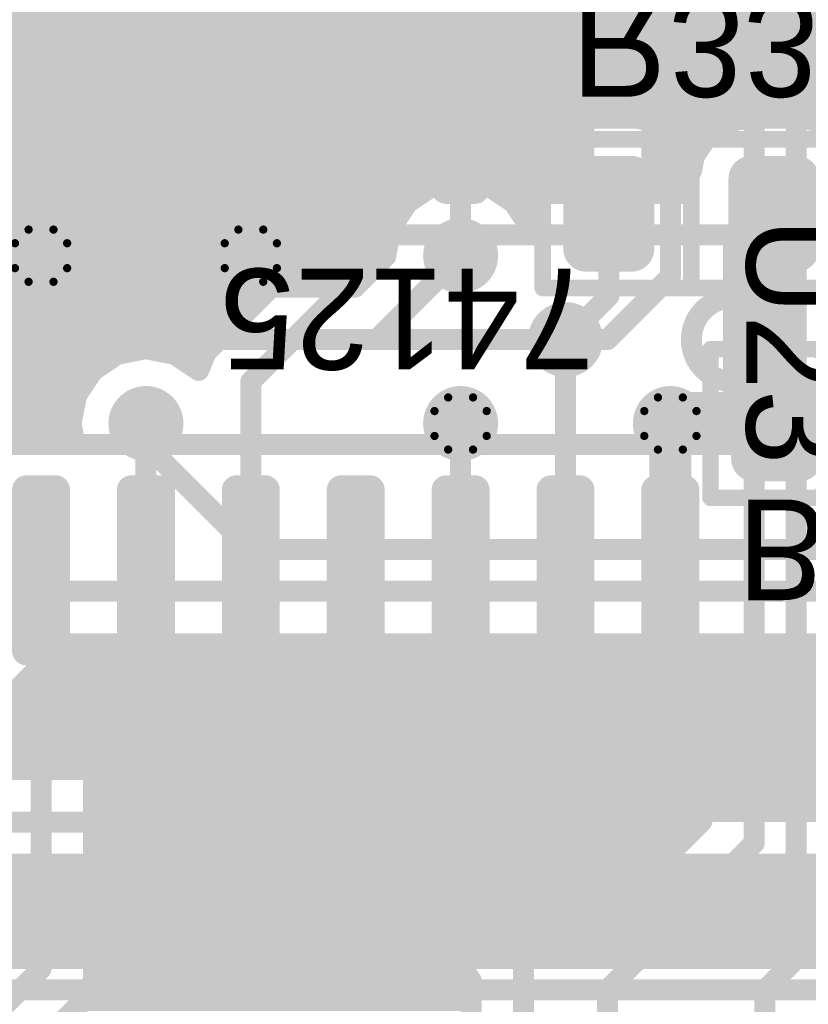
# Model space of a CAD drawing. Extents: x 90 to 214, y 61 to 300.
# Tile 53 of 62: x 128 to 138, y 120 to 132. Entities that reach past the tile are written whole.
import ezdxf

# ---------------------------------------------------------------- set-up
doc = ezdxf.new("R2010")
doc.units = 0
for name, color, linetype in [('Bot_Mask', 5, 'CONTINUOUS'), ('Bot_Silk', 7, 'CONTINUOUS'), ('Bottom', 2, 'CONTINUOUS'), ('GND', 12, 'CONTINUOUS'), ('PWR', 14, 'CONTINUOUS'), ('Top', 1, 'CONTINUOUS'), ('Top_Mask', 4, 'CONTINUOUS'), ('Top_Silk', 6, 'CONTINUOUS')]:
    doc.layers.add(name, color=color, linetype=linetype)

# ---------------------------------------------------------------- blocks, each defined once
blk = doc.blocks.new('UNIT_DISC')
at = {"linetype": 'CONTINUOUS', "const_width": 0.5}
blk.add_lwpolyline([(0.25, 0, 1), (-0.25, 0, 1)], format="xyb", close=True, dxfattribs=at)
blk = doc.blocks.new('SHAPE_EL_300_300_0_0_0_0')
at = {"xscale": 0.762, "yscale": 0.762, "zscale": 0.762}
blk.add_blockref('UNIT_DISC', (0, 0), dxfattribs=at)
blk = doc.blocks.new('SHAPE_EL_340_340_0_0_0_0')
at = {"xscale": 0.8636, "yscale": 0.8636, "zscale": 0.8636}
blk.add_blockref('UNIT_DISC', (0, 0), dxfattribs=at)
blk = doc.blocks.new('SHAPE_EL_357_357_0_0_0_0')
at = {"xscale": 0.908, "yscale": 0.908, "zscale": 0.908}
blk.add_blockref('UNIT_DISC', (0, 0), dxfattribs=at)
blk = doc.blocks.new('V_EX30Y30D0_4A77')
at = {"layer": 'Bot_Mask'}
blk.add_blockref('SHAPE_EL_340_340_0_0_0_0', (0, 0), dxfattribs=at)
at = {"layer": 'Bottom'}
blk.add_blockref('SHAPE_EL_300_300_0_0_0_0', (0, 0), dxfattribs=at)
at = {"layer": 'GND'}
blk.add_blockref('SHAPE_EL_357_357_0_0_0_0', (0, 0), dxfattribs=at)
at = {"layer": 'PWR'}
blk.add_blockref('SHAPE_EL_357_357_0_0_0_0', (0, 0), dxfattribs=at)
at = {"layer": 'Top'}
blk.add_blockref('SHAPE_EL_300_300_0_0_0_0', (0, 0), dxfattribs=at)
at = {"layer": 'Top_Mask'}
blk.add_blockref('SHAPE_EL_340_340_0_0_0_0', (0, 0), dxfattribs=at)
blk = doc.blocks.new('SHAPE_TH45_314_236_52_0_0_0')
at = {"linetype": 'CONTINUOUS', "const_width": 0.1}
for points in [[(0.15068, 0.3159, 0.2262769), (-0.15068, 0.3159, 0.2262769)], [(-0.3159, 0.15068, 0.2262769), (-0.3159, -0.15068, 0.2262769)], [(0.3159, -0.15068, 0.2262769), (0.3159, 0.15068, 0.2262769)], [(-0.15068, -0.3159, 0.2262769), (0.15068, -0.3159, 0.2262769)]]:
    blk.add_lwpolyline(points, format="xyb", dxfattribs=at)
at = {"xscale": 0.1, "yscale": 0.1, "zscale": 0.1}
for p in [(-0.15068, 0.3159), (0.15068, 0.3159), (-0.3159, 0.15068), (0.3159, 0.15068), (-0.3159, -0.15068), (0.3159, -0.15068), (-0.15068, -0.3159), (0.15068, -0.3159)]:
    blk.add_blockref('UNIT_DISC', p, dxfattribs=at)
blk = doc.blocks.new('V_EX30Y30D0_4A242')
at = {"layer": 'Bot_Mask'}
blk.add_blockref('SHAPE_EL_340_340_0_0_0_0', (0, 0), dxfattribs=at)
at = {"layer": 'Bottom'}
blk.add_blockref('SHAPE_EL_300_300_0_0_0_0', (0, 0), dxfattribs=at)
at = {"layer": 'GND'}
blk.add_blockref('SHAPE_TH45_314_236_52_0_0_0', (0, 0), dxfattribs=at)
at = {"layer": 'PWR'}
blk.add_blockref('SHAPE_EL_357_357_0_0_0_0', (0, 0), dxfattribs=at)
at = {"layer": 'Top'}
blk.add_blockref('SHAPE_EL_300_300_0_0_0_0', (0, 0), dxfattribs=at)
at = {"layer": 'Top_Mask'}
blk.add_blockref('SHAPE_EL_340_340_0_0_0_0', (0, 0), dxfattribs=at)
blk = doc.blocks.new('V_EX30Y30D0_4A24')
at = {"layer": 'Bot_Mask'}
blk.add_blockref('SHAPE_EL_340_340_0_0_0_0', (0, 0), dxfattribs=at)
at = {"layer": 'Bottom'}
blk.add_blockref('SHAPE_EL_300_300_0_0_0_0', (0, 0), dxfattribs=at)
at = {"layer": 'GND'}
blk.add_blockref('SHAPE_EL_357_357_0_0_0_0', (0, 0), dxfattribs=at)
at = {"layer": 'PWR'}
blk.add_blockref('SHAPE_TH45_314_236_52_0_0_0', (0, 0), dxfattribs=at)
at = {"layer": 'Top'}
blk.add_blockref('SHAPE_EL_300_300_0_0_0_0', (0, 0), dxfattribs=at)
at = {"layer": 'Top_Mask'}
blk.add_blockref('SHAPE_EL_340_340_0_0_0_0', (0, 0), dxfattribs=at)
blk = doc.blocks.new('V_EX30Y30D0_4A46')
at = {"layer": 'Bot_Mask'}
blk.add_blockref('SHAPE_EL_340_340_0_0_0_0', (0, 0), dxfattribs=at)
at = {"layer": 'Bottom'}
blk.add_blockref('SHAPE_EL_300_300_0_0_0_0', (0, 0), dxfattribs=at)
at = {"layer": 'GND'}
blk.add_blockref('SHAPE_EL_357_357_0_0_0_0', (0, 0), dxfattribs=at)
at = {"layer": 'PWR'}
blk.add_blockref('SHAPE_EL_357_357_0_0_0_0', (0, 0), dxfattribs=at)
at = {"layer": 'Top'}
blk.add_blockref('SHAPE_EL_300_300_0_0_0_0', (0, 0), dxfattribs=at)
at = {"layer": 'Top_Mask'}
blk.add_blockref('SHAPE_EL_340_340_0_0_0_0', (0, 0), dxfattribs=at)
blk = doc.blocks.new('V_EX30Y30D0_4A4')
at = {"layer": 'Bot_Mask'}
blk.add_blockref('SHAPE_EL_340_340_0_0_0_0', (0, 0), dxfattribs=at)
at = {"layer": 'Bottom'}
blk.add_blockref('SHAPE_EL_300_300_0_0_0_0', (0, 0), dxfattribs=at)
at = {"layer": 'GND'}
blk.add_blockref('SHAPE_EL_357_357_0_0_0_0', (0, 0), dxfattribs=at)
at = {"layer": 'PWR'}
blk.add_blockref('SHAPE_EL_357_357_0_0_0_0', (0, 0), dxfattribs=at)
at = {"layer": 'Top'}
blk.add_blockref('SHAPE_EL_300_300_0_0_0_0', (0, 0), dxfattribs=at)
at = {"layer": 'Top_Mask'}
blk.add_blockref('SHAPE_EL_340_340_0_0_0_0', (0, 0), dxfattribs=at)
blk = doc.blocks.new('V_EX30Y30D0_4A87')
at = {"layer": 'Bot_Mask'}
blk.add_blockref('SHAPE_EL_340_340_0_0_0_0', (0, 0), dxfattribs=at)
at = {"layer": 'Bottom'}
blk.add_blockref('SHAPE_EL_300_300_0_0_0_0', (0, 0), dxfattribs=at)
at = {"layer": 'GND'}
blk.add_blockref('SHAPE_EL_357_357_0_0_0_0', (0, 0), dxfattribs=at)
at = {"layer": 'PWR'}
blk.add_blockref('SHAPE_EL_357_357_0_0_0_0', (0, 0), dxfattribs=at)
at = {"layer": 'Top'}
blk.add_blockref('SHAPE_EL_300_300_0_0_0_0', (0, 0), dxfattribs=at)
at = {"layer": 'Top_Mask'}
blk.add_blockref('SHAPE_EL_340_340_0_0_0_0', (0, 0), dxfattribs=at)
blk = doc.blocks.new('SMD_C2012_5049')
at = {"layer": 'Bot_Silk', "linetype": 'CONTINUOUS', "const_width": 0.2}
for points in [[(137.676, 128.154), (136.376, 128.154)], [(136.376, 128.154), (136.376, 126.354)], [(137.976, 127.854), (137.676, 128.154)], [(138.676, 128.154), (138.376, 127.854)], [(139.976, 128.154), (138.676, 128.154)], [(139.976, 126.354), (139.976, 128.154)], [(138.376, 127.854), (137.976, 127.854)], [(138.176, 127.854), (138.176, 126.654)], [(137.676, 126.354), (137.976, 126.654)], [(138.376, 126.654), (137.976, 126.654)], [(138.376, 126.654), (138.676, 126.354)], [(136.376, 126.354), (137.676, 126.354)], [(138.676, 126.354), (139.976, 126.354)]]:
    blk.add_lwpolyline(points, dxfattribs=at)
at = {"layer": 'Bot_Silk', "xscale": 0.2, "yscale": 0.2, "zscale": 0.2}
for p in [(136.376, 128.154), (136.376, 128.154), (137.676, 128.154), (137.676, 128.154), (138.676, 128.154), (138.676, 128.154), (139.976, 128.154), (139.976, 128.154), (137.976, 127.854), (137.976, 127.854), (138.176, 127.854), (138.376, 127.854), (138.376, 127.854), (137.976, 126.654), (137.976, 126.654), (138.176, 126.654), (138.376, 126.654), (138.376, 126.654), (136.376, 126.354), (136.376, 126.354), (137.676, 126.354), (137.676, 126.354), (138.676, 126.354), (138.676, 126.354), (139.976, 126.354), (139.976, 126.354)]:
    blk.add_blockref('UNIT_DISC', p, dxfattribs=at)
blk = doc.blocks.new('SHAPE_RR_393_511_0_0_0_0')
for points in [[(-0.25, -0.65), (0.25, -0.65), (-0.25, 0.65), (0.25, 0.65)], [(-0.5, -0.4), (0.5, -0.4), (-0.5, 0.4), (0.5, 0.4)]]:
    blk.add_solid(points)
at = {"xscale": 0.5, "yscale": 0.5, "zscale": 0.5}
for p in [(-0.25, 0.4), (0.25, 0.4), (-0.25, -0.4), (0.25, -0.4)]:
    blk.add_blockref('UNIT_DISC', p, dxfattribs=at)
blk = doc.blocks.new('SHAPE_RR_433_551_0_0_0_0')
for points in [[(-0.2754, -0.7008), (0.2754, -0.7008), (-0.2754, 0.7008), (0.2754, 0.7008)], [(-0.5508, -0.4254), (0.5508, -0.4254), (-0.5508, 0.4254), (0.5508, 0.4254)]]:
    blk.add_solid(points)
at = {"xscale": 0.5508, "yscale": 0.5508, "zscale": 0.5508}
for p in [(-0.2754, 0.4254), (0.2754, 0.4254), (-0.2754, -0.4254), (0.2754, -0.4254)]:
    blk.add_blockref('UNIT_DISC', p, dxfattribs=at)
blk = doc.blocks.new('P_SMD_RR1_0X1_3242_F')
at = {"layer": 'Bot_Mask'}
blk.add_blockref('SHAPE_RR_433_551_0_0_0_0', (0, 0), dxfattribs=at)
at = {"layer": 'Bottom'}
blk.add_blockref('SHAPE_RR_393_511_0_0_0_0', (0, 0), dxfattribs=at)
blk = doc.blocks.new('P_SMD_RR1_0X1_324_F')
at = {"layer": 'Bot_Mask'}
blk.add_blockref('SHAPE_RR_433_551_0_0_0_0', (0, 0), dxfattribs=at)
at = {"layer": 'Bottom'}
blk.add_blockref('SHAPE_RR_393_511_0_0_0_0', (0, 0), dxfattribs=at)
blk = doc.blocks.new('BC2')
blk.add_blockref('SMD_C2012_5049', (0, 0))
at = {"rotation": -180}
for name, p in [('P_SMD_RR1_0X1_324_F', (137.176, 127.254)), ('P_SMD_RR1_0X1_3242_F', (139.176, 127.254))]:
    blk.add_blockref(name, p, dxfattribs=at)
at = {"layer": 'Bot_Silk', "text_generation_flag": 2}
blk.add_text('BC2', height=1.2192, rotation=-180, dxfattribs=at).set_placement((136.69963, 126.33325))
blk = doc.blocks.new('SMD_R2012_6616')
at = {"layer": 'Bot_Silk', "linetype": 'CONTINUOUS', "const_width": 0.2}
for points in [[(134.344, 130.694), (134.344, 128.894)], [(137.944, 130.694), (134.344, 130.694)], [(136.144, 128.894), (136.144, 130.694)], [(137.944, 128.894), (137.944, 130.694)], [(134.344, 128.894), (137.944, 128.894)]]:
    blk.add_lwpolyline(points, dxfattribs=at)
at = {"layer": 'Bot_Silk', "xscale": 0.2, "yscale": 0.2, "zscale": 0.2}
for p in [(134.344, 130.694), (134.344, 130.694), (136.144, 130.694), (137.944, 130.694), (137.944, 130.694), (134.344, 128.894), (134.344, 128.894), (136.144, 128.894), (137.944, 128.894), (137.944, 128.894)]:
    blk.add_blockref('UNIT_DISC', p, dxfattribs=at)
blk = doc.blocks.new('P_SMD_RR1_0X1_346_F')
at = {"layer": 'Bot_Mask'}
blk.add_blockref('SHAPE_RR_433_551_0_0_0_0', (0, 0), dxfattribs=at)
at = {"layer": 'Bottom'}
blk.add_blockref('SHAPE_RR_393_511_0_0_0_0', (0, 0), dxfattribs=at)
blk = doc.blocks.new('R33')
for name, p in [('SMD_R2012_6616', (0, 0)), ('P_SMD_RR1_0X1_346_F', (135.144, 129.794)), ('P_SMD_RR1_0X1_324_F', (137.144, 129.794))]:
    blk.add_blockref(name, p)
at = {"layer": 'Bot_Silk', "text_generation_flag": 2}
blk.add_text('R33', height=1.2192, rotation=-180, dxfattribs=at).set_placement((134.69144, 132.42925))
blk = doc.blocks.new('74125_SO_7766')
at = {"layer": 'Top_Silk', "linetype": 'CONTINUOUS', "const_width": 0.254}
for points in [[(132.08, 129.54), (127.508, 129.54)], [(127.508, 129.54), (127.508, 127)], [(136.652, 129.54), (132.08, 129.54)], [(136.652, 127), (136.652, 129.54)], [(127.508, 127), (136.652, 127)]]:
    blk.add_lwpolyline(points, dxfattribs=at)
blk.add_lwpolyline([(136.652, 128.778, 1), (136.652, 127.762, 1)], format="xyb", dxfattribs=at)
at = {"layer": 'Top_Silk', "xscale": 0.254, "yscale": 0.254, "zscale": 0.254}
for p in [(127.508, 129.54), (127.508, 129.54), (132.08, 129.54), (132.08, 129.54), (136.652, 129.54), (136.652, 129.54), (136.652, 128.778), (136.652, 127.762), (127.508, 127), (127.508, 127), (136.652, 127), (136.652, 127)]:
    blk.add_blockref('UNIT_DISC', p, dxfattribs=at)
blk = doc.blocks.new('SHAPE_RR_866_236_0_0_0_0')
for points in [[(-0.95, -0.3), (0.95, -0.3), (-0.95, 0.3), (0.95, 0.3)], [(-1.1, -0.15), (1.1, -0.15), (-1.1, 0.15), (1.1, 0.15)]]:
    blk.add_solid(points)
at = {"xscale": 0.3, "yscale": 0.3, "zscale": 0.3}
for p in [(-0.95, 0.15), (0.95, 0.15), (-0.95, -0.15), (0.95, -0.15)]:
    blk.add_blockref('UNIT_DISC', p, dxfattribs=at)
blk = doc.blocks.new('SHAPE_RR_906_276_0_0_0_0')
for points in [[(-0.9754, -0.3508), (0.9754, -0.3508), (-0.9754, 0.3508), (0.9754, 0.3508)], [(-1.1508, -0.1754), (1.1508, -0.1754), (-1.1508, 0.1754), (1.1508, 0.1754)]]:
    blk.add_solid(points)
at = {"xscale": 0.3508, "yscale": 0.3508, "zscale": 0.3508}
for p in [(-0.9754, 0.1754), (0.9754, 0.1754), (-0.9754, -0.1754), (0.9754, -0.1754)]:
    blk.add_blockref('UNIT_DISC', p, dxfattribs=at)
blk = doc.blocks.new('SHAPE_EL_200_200_0_0_0_0')
at = {"xscale": 0.508, "yscale": 0.508, "zscale": 0.508}
blk.add_blockref('UNIT_DISC', (0, 0), dxfattribs=at)
blk = doc.blocks.new('SMD_RR20X8046')
at = {"layer": 'GND'}
blk.add_blockref('SHAPE_EL_200_200_0_0_0_0', (0, 0), dxfattribs=at)
at = {"layer": 'PWR'}
blk.add_blockref('SHAPE_EL_200_200_0_0_0_0', (0, 0), dxfattribs=at)
at = {"layer": 'Top'}
blk.add_blockref('SHAPE_RR_866_236_0_0_0_0', (0, 0), dxfattribs=at)
at = {"layer": 'Top_Mask'}
blk.add_blockref('SHAPE_RR_906_276_0_0_0_0', (0, 0), dxfattribs=at)
blk = doc.blocks.new('SMD_RR20X8085')
at = {"layer": 'GND'}
blk.add_blockref('SHAPE_EL_200_200_0_0_0_0', (0, 0), dxfattribs=at)
at = {"layer": 'PWR'}
blk.add_blockref('SHAPE_EL_200_200_0_0_0_0', (0, 0), dxfattribs=at)
at = {"layer": 'Top'}
blk.add_blockref('SHAPE_RR_866_236_0_0_0_0', (0, 0), dxfattribs=at)
at = {"layer": 'Top_Mask'}
blk.add_blockref('SHAPE_RR_906_276_0_0_0_0', (0, 0), dxfattribs=at)
blk = doc.blocks.new('SMD_RR20X8024')
at = {"layer": 'GND'}
blk.add_blockref('SHAPE_EL_200_200_0_0_0_0', (0, 0), dxfattribs=at)
at = {"layer": 'PWR'}
blk.add_blockref('SHAPE_EL_200_200_0_0_0_0', (0, 0), dxfattribs=at)
at = {"layer": 'Top'}
blk.add_blockref('SHAPE_RR_866_236_0_0_0_0', (0, 0), dxfattribs=at)
at = {"layer": 'Top_Mask'}
blk.add_blockref('SHAPE_RR_906_276_0_0_0_0', (0, 0), dxfattribs=at)
blk = doc.blocks.new('SMD_RR20X80242')
at = {"layer": 'GND'}
blk.add_blockref('SHAPE_EL_200_200_0_0_0_0', (0, 0), dxfattribs=at)
at = {"layer": 'PWR'}
blk.add_blockref('SHAPE_EL_200_200_0_0_0_0', (0, 0), dxfattribs=at)
at = {"layer": 'Top'}
blk.add_blockref('SHAPE_RR_866_236_0_0_0_0', (0, 0), dxfattribs=at)
at = {"layer": 'Top_Mask'}
blk.add_blockref('SHAPE_RR_906_276_0_0_0_0', (0, 0), dxfattribs=at)
blk = doc.blocks.new('SMD_RR20X80')
at = {"layer": 'GND'}
blk.add_blockref('SHAPE_EL_200_200_0_0_0_0', (0, 0), dxfattribs=at)
at = {"layer": 'PWR'}
blk.add_blockref('SHAPE_EL_200_200_0_0_0_0', (0, 0), dxfattribs=at)
at = {"layer": 'Top'}
blk.add_blockref('SHAPE_RR_866_236_0_0_0_0', (0, 0), dxfattribs=at)
at = {"layer": 'Top_Mask'}
blk.add_blockref('SHAPE_RR_906_276_0_0_0_0', (0, 0), dxfattribs=at)
blk = doc.blocks.new('SMD_RR20X805')
at = {"layer": 'GND'}
blk.add_blockref('SHAPE_EL_200_200_0_0_0_0', (0, 0), dxfattribs=at)
at = {"layer": 'PWR'}
blk.add_blockref('SHAPE_EL_200_200_0_0_0_0', (0, 0), dxfattribs=at)
at = {"layer": 'Top'}
blk.add_blockref('SHAPE_RR_866_236_0_0_0_0', (0, 0), dxfattribs=at)
at = {"layer": 'Top_Mask'}
blk.add_blockref('SHAPE_RR_906_276_0_0_0_0', (0, 0), dxfattribs=at)
blk = doc.blocks.new('SMD_RR20X8087')
at = {"layer": 'GND'}
blk.add_blockref('SHAPE_EL_200_200_0_0_0_0', (0, 0), dxfattribs=at)
at = {"layer": 'PWR'}
blk.add_blockref('SHAPE_EL_200_200_0_0_0_0', (0, 0), dxfattribs=at)
at = {"layer": 'Top'}
blk.add_blockref('SHAPE_RR_866_236_0_0_0_0', (0, 0), dxfattribs=at)
at = {"layer": 'Top_Mask'}
blk.add_blockref('SHAPE_RR_906_276_0_0_0_0', (0, 0), dxfattribs=at)
blk = doc.blocks.new('SMD_RR20X804')
at = {"layer": 'GND'}
blk.add_blockref('SHAPE_EL_200_200_0_0_0_0', (0, 0), dxfattribs=at)
at = {"layer": 'PWR'}
blk.add_blockref('SHAPE_EL_200_200_0_0_0_0', (0, 0), dxfattribs=at)
at = {"layer": 'Top'}
blk.add_blockref('SHAPE_RR_866_236_0_0_0_0', (0, 0), dxfattribs=at)
at = {"layer": 'Top_Mask'}
blk.add_blockref('SHAPE_RR_906_276_0_0_0_0', (0, 0), dxfattribs=at)
blk = doc.blocks.new('U23')
at = {"rotation": 270}
for name, p in [('SMD_RR20X80242', (128.27, 131.064)), ('SMD_RR20X80', (129.54, 131.064)), ('SMD_RR20X80242', (130.81, 131.064)), ('SMD_RR20X8046', (132.08, 131.064)), ('SMD_RR20X804', (133.35, 131.064)), ('SMD_RR20X8085', (134.62, 131.064)), ('SMD_RR20X8046', (135.89, 131.064)), ('SMD_RR20X805', (128.27, 125.476)), ('SMD_RR20X8087', (129.54, 125.476)), ('SMD_RR20X8046', (130.81, 125.476)), ('SMD_RR20X80', (132.08, 125.476)), ('SMD_RR20X80242', (133.35, 125.476)), ('SMD_RR20X8046', (134.62, 125.476)), ('SMD_RR20X8024', (135.89, 125.476))]:
    blk.add_blockref(name, p, dxfattribs=at)
blk.add_blockref('74125_SO_7766', (0, 0))
at = {"layer": 'Top_Silk'}
blk.add_text('U23', height=1.2192, rotation=270, dxfattribs=at).set_placement((136.81075, 129.74636))
blk = doc.blocks.new('CUPOUR_L1_F0_TT90_16054')
at = {"layer": 'Top', "linetype": 'CONTINUOUS', "const_width": 0.254}
for points in [[(128.27, 131.191), (128.27, 132.672)], [(130.81, 131.191), (130.81, 132.672)], [(128.143, 131.064), (127.462, 131.064)], [(128.27, 130.937), (128.27, 129.456)], [(130.81, 130.937), (130.81, 129.456)], [(128.89439, 129.63961), (128.67673, 129.49418)], [(128.905, 129.65548), (128.89439, 129.63961)], [(128.91561, 129.63961), (128.905, 129.65548)], [(129.13327, 129.49418), (128.91561, 129.63961)], [(130.16439, 129.63961), (129.94673, 129.49418)], [(130.175, 129.65548), (130.16439, 129.63961)], [(130.18561, 129.63961), (130.175, 129.65548)], [(130.40327, 129.49418), (130.18561, 129.63961)], [(131.43439, 129.63961), (131.21673, 129.49418)], [(131.445, 129.65548), (131.43439, 129.63961)], [(131.445, 129.29503), (131.445, 129.65548)], [(128.0552, 129.456), (127.86327, 129.49418)], [(128.67673, 129.49418), (128.4848, 129.456)], [(128.68621, 129.50052), (129.12378, 129.50052)], [(129.3252, 129.456), (129.13327, 129.49418)], [(129.94673, 129.49418), (129.7548, 129.456)], [(129.95621, 129.50052), (130.39378, 129.50052)], [(130.5952, 129.456), (130.40327, 129.49418)], [(131.21673, 129.49418), (131.0248, 129.456)], [(131.22621, 129.50052), (131.445, 129.50052)], [(128.4848, 129.456), (128.0552, 129.456)], [(129.7548, 129.456), (129.3252, 129.456)], [(131.0248, 129.456), (130.5952, 129.456)], [(126.253, 129.31002), (131.445, 129.31002)], [(130.9583, 128.80833), (131.445, 129.29503)], [(126.253, 129.11952), (131.26949, 129.11952)], [(126.24975, 128.92902), (131.07899, 128.92902)], [(130.77967, 128.6297), (130.9583, 128.80833)], [(126.21185, 128.73852), (130.88849, 128.73852)], [(126.09126, 128.54802), (130.69799, 128.54802)], [(130.4503, 128.30033), (130.77967, 128.6297)], [(125.86788, 128.35752), (130.50749, 128.35752)], [(130.27167, 128.1217), (130.4503, 128.30033)], [(125.89101, 128.16702), (130.31699, 128.16702)], [(129.19313, 128.09141), (129.54, 128.16041)], [(129.54, 128.16041), (129.88687, 128.09141)], [(128.89907, 127.89493), (129.19313, 128.09141)], [(129.88687, 128.09141), (130.17843, 127.89659)], [(130.17843, 127.89659), (130.27167, 128.1217)], [(126.10159, 127.97652), (129.02118, 127.97652)], [(130.0588, 127.97652), (130.21153, 127.97652)], [(128.70259, 127.60087), (128.89907, 127.89493)], [(126.21493, 127.78602), (128.8263, 127.78602)], [(126.25282, 127.59552), (128.70152, 127.59552)], [(128.63359, 127.254), (128.70259, 127.60087)], [(126.253, 127.40502), (128.66363, 127.40502)], [(126.253, 127.21452), (128.64144, 127.21452)], [(128.67493, 127.04617), (128.63359, 127.254)], [(127.86327, 127.04582), (128.0552, 127.084)], [(128.0552, 127.084), (128.4848, 127.084)], [(128.4848, 127.084), (128.67493, 127.04617)], [(133.35, 125.349), (133.35, 123.868)], [(128.91561, 124.05161), (128.905, 124.06748)], [(128.905, 124.06748), (128.905, 120.77631)], [(129.13327, 123.90618), (128.91561, 124.05161)], [(130.16439, 124.05161), (129.94673, 123.90618)], [(130.175, 124.06748), (130.16439, 124.05161)], [(130.18561, 124.05161), (130.175, 124.06748)], [(130.40327, 123.90618), (130.18561, 124.05161)], [(131.43439, 124.05161), (131.21673, 123.90618)], [(131.445, 124.06748), (131.43439, 124.05161)], [(131.45561, 124.05161), (131.445, 124.06748)], [(131.67327, 123.90618), (131.45561, 124.05161)], [(132.70439, 124.05161), (132.48673, 123.90618)], [(132.715, 124.06748), (132.70439, 124.05161)], [(132.72561, 124.05161), (132.715, 124.06748)], [(132.94327, 123.90618), (132.72561, 124.05161)], [(133.97439, 124.05161), (133.75673, 123.90618)], [(133.985, 124.06748), (133.97439, 124.05161)], [(133.99561, 124.05161), (133.985, 124.06748)], [(134.21327, 123.90618), (133.99561, 124.05161)], [(135.24439, 124.05161), (135.02673, 123.90618)], [(135.255, 124.06748), (135.24439, 124.05161)], [(135.26561, 124.05161), (135.255, 124.06748)], [(135.48327, 123.90618), (135.26561, 124.05161)], [(128.905, 123.88851), (129.22209, 123.88851)], [(129.3252, 123.868), (129.13327, 123.90618)], [(129.7548, 123.868), (129.3252, 123.868)], [(129.94673, 123.90618), (129.7548, 123.868)], [(129.8579, 123.88851), (130.49209, 123.88851)], [(130.5952, 123.868), (130.40327, 123.90618)], [(131.0248, 123.868), (130.5952, 123.868)], [(131.21673, 123.90618), (131.0248, 123.868)], [(131.1279, 123.88851), (131.76209, 123.88851)], [(131.8652, 123.868), (131.67327, 123.90618)], [(132.2948, 123.868), (131.8652, 123.868)], [(132.48673, 123.90618), (132.2948, 123.868)], [(132.3979, 123.88851), (133.03209, 123.88851)], [(133.1352, 123.868), (132.94327, 123.90618)], [(133.5648, 123.868), (133.1352, 123.868)], [(133.75673, 123.90618), (133.5648, 123.868)], [(133.6679, 123.88851), (134.30209, 123.88851)], [(134.4052, 123.868), (134.21327, 123.90618)], [(134.8348, 123.868), (134.4052, 123.868)], [(135.02673, 123.90618), (134.8348, 123.868)], [(134.9379, 123.88851), (135.57209, 123.88851)], [(135.6752, 123.868), (135.48327, 123.90618)], [(136.1048, 123.868), (135.6752, 123.868)], [(136.271, 123.90106), (136.1048, 123.868)], [(136.2079, 123.88851), (136.271, 123.88851)], [(136.271, 122.43703), (136.271, 123.90106)], [(128.905, 123.69801), (136.271, 123.69801)], [(128.905, 123.50751), (136.271, 123.50751)], [(128.905, 123.31701), (136.271, 123.31701)], [(128.905, 123.12651), (136.271, 123.12651)], [(128.905, 122.93601), (136.271, 122.93601)], [(128.905, 122.74551), (136.271, 122.74551)], [(128.905, 122.55501), (136.271, 122.55501)], [(135.01402, 121.18005), (136.271, 122.43703)], [(128.905, 122.36451), (136.19848, 122.36451)], [(128.905, 122.17401), (136.00798, 122.17401)], [(128.905, 121.98351), (133.74731, 121.98351)], [(133.47107, 121.79893), (133.76513, 121.99541)], [(133.76513, 121.99541), (134.112, 122.06441)], [(134.112, 122.06441), (134.45887, 121.99541)], [(134.45887, 121.99541), (134.75293, 121.79893)], [(134.47668, 121.98351), (135.81748, 121.98351)], [(128.905, 121.79301), (133.46711, 121.79301)], [(133.27459, 121.50487), (133.47107, 121.79893)], [(134.75293, 121.79893), (134.94941, 121.50487)], [(134.75688, 121.79301), (135.62698, 121.79301)], [(128.905, 121.60251), (133.33982, 121.60251)], [(134.88417, 121.60251), (135.43648, 121.60251)], [(133.20559, 121.158), (133.27459, 121.50487)], [(134.94941, 121.50487), (135.01402, 121.18005)], [(128.905, 121.41201), (133.25611, 121.41201)], [(134.96788, 121.41201), (135.24598, 121.41201)], [(128.905, 121.22151), (133.21822, 121.22151)], [(133.27459, 120.81113), (133.20559, 121.158)], [(135.00577, 121.22151), (135.05548, 121.22151)], [(128.905, 121.03101), (133.23085, 121.03101)], [(128.905, 120.84051), (133.26874, 120.84051)], [(128.905, 120.77631), (128.905, 120.52369)], [(133.47107, 120.51707), (133.27459, 120.81113)], [(128.905, 120.65001), (133.38224, 120.65001)], [(128.905, 120.52369), (128.80833, 120.2903)], [(128.87841, 120.45951), (133.477, 120.45951)], [(133.477, 120.5131), (133.47107, 120.51707)], [(133.477, 117.22031), (133.477, 120.5131)], [(128.80833, 120.2903), (127.3597, 118.84167)], [(128.78704, 120.26901), (133.477, 120.26901)]]:
    blk.add_lwpolyline(points, dxfattribs=at)
at = {"layer": 'Top', "xscale": 0.254, "yscale": 0.254, "zscale": 0.254}
for p in [(128.27, 131.191), (130.81, 131.191), (128.143, 131.064), (128.27, 130.937), (130.81, 130.937), (128.89439, 129.63961), (128.89439, 129.63961), (128.905, 129.65548), (128.905, 129.65548), (128.91561, 129.63961), (128.91561, 129.63961), (130.16439, 129.63961), (130.16439, 129.63961), (130.175, 129.65548), (130.175, 129.65548), (130.18561, 129.63961), (130.18561, 129.63961), (131.43439, 129.63961), (131.43439, 129.63961), (131.445, 129.65548), (131.445, 129.65548), (128.67673, 129.49418), (128.67673, 129.49418), (128.68621, 129.50052), (129.12378, 129.50052), (129.13327, 129.49418), (129.13327, 129.49418), (129.94673, 129.49418), (129.94673, 129.49418), (129.95621, 129.50052), (130.39378, 129.50052), (130.40327, 129.49418), (130.40327, 129.49418), (131.21673, 129.49418), (131.21673, 129.49418), (131.22621, 129.50052), (131.445, 129.50052), (128.0552, 129.456), (128.0552, 129.456), (128.27, 129.456), (128.4848, 129.456), (128.4848, 129.456), (129.3252, 129.456), (129.3252, 129.456), (129.7548, 129.456), (129.7548, 129.456), (130.5952, 129.456), (130.5952, 129.456), (130.81, 129.456), (131.0248, 129.456), (131.0248, 129.456), (131.445, 129.31002), (131.445, 129.29503), (131.445, 129.29503), (131.26949, 129.11952), (131.07899, 128.92902), (130.9583, 128.80833), (130.9583, 128.80833), (130.88849, 128.73852), (130.69799, 128.54802), (130.77967, 128.6297), (130.77967, 128.6297), (130.4503, 128.30033), (130.4503, 128.30033), (130.50749, 128.35752), (129.54, 128.16041), (129.54, 128.16041), (130.31699, 128.16702), (129.19313, 128.09141), (129.19313, 128.09141), (129.88687, 128.09141), (129.88687, 128.09141), (130.27167, 128.1217), (130.27167, 128.1217), (129.02118, 127.97652), (130.0588, 127.97652), (130.21153, 127.97652), (128.89907, 127.89493), (128.89907, 127.89493), (130.17843, 127.89659), (130.17843, 127.89659), (128.8263, 127.78602), (128.70152, 127.59552), (128.70259, 127.60087), (128.70259, 127.60087), (128.66363, 127.40502), (128.63359, 127.254), (128.63359, 127.254), (128.64144, 127.21452), (128.0552, 127.084), (128.0552, 127.084), (128.4848, 127.084), (128.4848, 127.084), (128.67493, 127.04617), (128.67493, 127.04617), (133.35, 125.349), (128.905, 124.06748), (128.905, 124.06748), (128.91561, 124.05161), (128.91561, 124.05161), (130.16439, 124.05161), (130.16439, 124.05161), (130.175, 124.06748), (130.175, 124.06748), (130.18561, 124.05161), (130.18561, 124.05161), (131.43439, 124.05161), (131.43439, 124.05161), (131.445, 124.06748), (131.445, 124.06748), (131.45561, 124.05161), (131.45561, 124.05161), (132.70439, 124.05161), (132.70439, 124.05161), (132.715, 124.06748), (132.715, 124.06748), (132.72561, 124.05161), (132.72561, 124.05161), (133.97439, 124.05161), (133.97439, 124.05161), (133.985, 124.06748), (133.985, 124.06748), (133.99561, 124.05161), (133.99561, 124.05161), (135.24439, 124.05161), (135.24439, 124.05161), (135.255, 124.06748), (135.255, 124.06748), (135.26561, 124.05161), (135.26561, 124.05161), (128.905, 123.88851), (129.13327, 123.90618), (129.13327, 123.90618), (129.22209, 123.88851), (129.3252, 123.868), (129.3252, 123.868), (129.7548, 123.868), (129.7548, 123.868), (129.8579, 123.88851), (129.94673, 123.90618), (129.94673, 123.90618), (130.40327, 123.90618), (130.40327, 123.90618), (130.49209, 123.88851), (130.5952, 123.868), (130.5952, 123.868), (131.0248, 123.868), (131.0248, 123.868), (131.1279, 123.88851), (131.21673, 123.90618), (131.21673, 123.90618), (131.67327, 123.90618), (131.67327, 123.90618), (131.76209, 123.88851), (131.8652, 123.868), (131.8652, 123.868), (132.2948, 123.868), (132.2948, 123.868), (132.3979, 123.88851), (132.48673, 123.90618), (132.48673, 123.90618), (132.94327, 123.90618), (132.94327, 123.90618), (133.03209, 123.88851), (133.1352, 123.868), (133.1352, 123.868), (133.35, 123.868), (133.5648, 123.868), (133.5648, 123.868), (133.6679, 123.88851), (133.75673, 123.90618), (133.75673, 123.90618), (134.21327, 123.90618), (134.21327, 123.90618), (134.30209, 123.88851), (134.4052, 123.868), (134.4052, 123.868), (134.8348, 123.868), (134.8348, 123.868), (134.9379, 123.88851), (135.02673, 123.90618), (135.02673, 123.90618), (135.48327, 123.90618), (135.48327, 123.90618), (135.57209, 123.88851), (135.6752, 123.868), (135.6752, 123.868), (136.1048, 123.868), (136.1048, 123.868), (136.2079, 123.88851), (136.271, 123.90106), (136.271, 123.90106), (136.271, 123.88851), (128.905, 123.69801), (136.271, 123.69801), (128.905, 123.50751), (136.271, 123.50751), (128.905, 123.31701), (136.271, 123.31701), (128.905, 123.12651), (136.271, 123.12651), (128.905, 122.93601), (136.271, 122.93601), (128.905, 122.74551), (136.271, 122.74551), (128.905, 122.55501), (136.271, 122.55501), (136.271, 122.43703), (136.271, 122.43703), (128.905, 122.36451), (136.19848, 122.36451), (128.905, 122.17401), (136.00798, 122.17401), (128.905, 121.98351), (133.74731, 121.98351), (133.76513, 121.99541), (133.76513, 121.99541), (134.112, 122.06441), (134.112, 122.06441), (134.45887, 121.99541), (134.45887, 121.99541), (134.47668, 121.98351), (135.81748, 121.98351), (128.905, 121.79301), (133.46711, 121.79301), (133.47107, 121.79893), (133.47107, 121.79893), (134.75293, 121.79893), (134.75293, 121.79893), (134.75688, 121.79301), (135.62698, 121.79301), (128.905, 121.60251), (133.33982, 121.60251), (134.88417, 121.60251), (135.43648, 121.60251), (133.27459, 121.50487), (133.27459, 121.50487), (134.94941, 121.50487), (134.94941, 121.50487), (128.905, 121.41201), (133.25611, 121.41201), (134.96788, 121.41201), (135.24598, 121.41201), (128.905, 121.22151), (133.20559, 121.158), (133.20559, 121.158), (133.21822, 121.22151), (135.00577, 121.22151), (135.01402, 121.18005), (135.01402, 121.18005), (135.05548, 121.22151), (128.905, 121.03101), (133.23085, 121.03101), (128.905, 120.84051), (128.905, 120.77631), (128.905, 120.77631), (133.26874, 120.84051), (133.27459, 120.81113), (133.27459, 120.81113), (128.905, 120.65001), (133.38224, 120.65001), (128.87841, 120.45951), (128.905, 120.52369), (128.905, 120.52369), (133.47107, 120.51707), (133.47107, 120.51707), (133.477, 120.5131), (133.477, 120.5131), (133.477, 120.45951), (128.80833, 120.2903), (128.80833, 120.2903), (128.78704, 120.26901), (133.477, 120.26901)]:
    blk.add_blockref('UNIT_DISC', p, dxfattribs=at)
blk = doc.blocks.new('CUPOUR_L2_F0_TT90_29388')
at = {"layer": 'Bottom', "linetype": 'CONTINUOUS', "const_width": 0.254}
for points in [[(126.4285, 132.207), (148.209, 132.207)], [(126.4285, 132.0165), (148.209, 132.0165)], [(126.4285, 131.826), (148.209, 131.826)], [(126.4285, 131.6355), (148.209, 131.6355)], [(126.4285, 131.445), (148.209, 131.445)], [(126.4285, 131.2545), (148.209, 131.2545)], [(126.4285, 131.064), (148.209, 131.064)], [(134.34752, 130.74048), (134.59825, 130.90802)], [(134.59825, 130.90802), (134.81935, 130.952)], [(134.81935, 130.952), (135.46865, 130.952)], [(135.46865, 130.952), (135.68975, 130.90802)], [(135.68975, 130.90802), (135.94048, 130.74048)], [(136.34752, 130.74048), (136.59825, 130.90802)], [(136.59825, 130.90802), (136.81935, 130.952)], [(136.81935, 130.952), (137.46865, 130.952)], [(137.46865, 130.952), (137.68975, 130.90802)], [(126.4285, 130.8735), (134.54658, 130.8735)], [(135.74141, 130.8735), (136.54658, 130.8735)], [(126.4285, 130.683), (134.30911, 130.683)], [(134.17998, 130.48975), (134.34752, 130.74048)], [(135.94048, 130.74048), (136.10802, 130.48975)], [(135.97888, 130.683), (136.30911, 130.683)], [(136.17998, 130.48975), (136.34752, 130.74048)], [(126.4285, 130.4925), (134.18181, 130.4925)], [(134.136, 130.26865), (134.17998, 130.48975)], [(136.10618, 130.4925), (136.18181, 130.4925)], [(136.10802, 130.48975), (136.144, 130.30886)], [(136.144, 130.30886), (136.17998, 130.48975)], [(126.4285, 130.302), (134.14263, 130.302)], [(133.00313, 130.12341), (133.35, 130.19241)], [(133.35, 130.19241), (133.69687, 130.12341)], [(134.136, 129.70981), (134.136, 130.26865)], [(126.4285, 130.1115), (132.9853, 130.1115)], [(132.70907, 129.92693), (133.00313, 130.12341)], [(133.69687, 130.12341), (133.99093, 129.92693)], [(133.71469, 130.1115), (134.136, 130.1115)], [(126.4285, 129.921), (132.7051, 129.921)], [(132.51259, 129.63287), (132.70907, 129.92693)], [(133.99093, 129.92693), (134.136, 129.70981)], [(133.99489, 129.921), (134.136, 129.921)], [(126.4285, 129.7305), (132.57782, 129.7305)], [(134.12217, 129.7305), (134.136, 129.7305)], [(132.44359, 129.286), (132.51259, 129.63287)], [(126.4285, 129.54), (132.49411, 129.54)], [(126.4285, 129.3495), (132.45622, 129.3495)], [(132.07097, 128.905), (132.44498, 129.27901)], [(132.44498, 129.27901), (132.44359, 129.286)], [(126.4285, 129.159), (132.32497, 129.159)], [(126.38084, 128.9685), (132.13447, 128.9685)], [(128.6723, 128.80833), (128.90569, 128.905)], [(128.90569, 128.905), (132.07097, 128.905)], [(126.27333, 128.778), (128.64197, 128.778)], [(128.49367, 128.6297), (128.6723, 128.80833)], [(124.95897, 125.095), (128.49367, 128.6297)], [(126.08283, 128.5875), (128.45147, 128.5875)], [(125.89233, 128.397), (128.26097, 128.397)], [(125.70183, 128.2065), (128.07047, 128.2065)], [(128.53303, 124.587), (127.65101, 123.70498)], [(142.11231, 124.587), (128.53303, 124.587)], [(128.34253, 124.3965), (143.534, 124.3965)], [(128.15203, 124.206), (143.534, 124.206)], [(127.96153, 124.0155), (143.534, 124.0155)], [(127.77103, 123.825), (143.56589, 123.825)], [(127.63977, 123.6345), (143.66468, 123.6345)], [(127.60188, 123.444), (143.84955, 123.444)], [(127.51817, 123.2535), (145.653, 123.2535)], [(127.39089, 123.063), (135.00031, 123.063)], [(127.39089, 123.063), (145.653, 123.063)], [(135.00031, 123.063), (135.2337, 122.96633)], [(135.2337, 122.96633), (135.64503, 122.555)], [(135.32753, 122.8725), (145.653, 122.8725)], [(135.51803, 122.682), (141.27226, 122.682)], [(135.64503, 122.555), (141.0871, 122.555)]]:
    blk.add_lwpolyline(points, dxfattribs=at)
at = {"layer": 'Bottom', "xscale": 0.254, "yscale": 0.254, "zscale": 0.254}
for p in [(134.59825, 130.90802), (134.59825, 130.90802), (134.81935, 130.952), (134.81935, 130.952), (135.46865, 130.952), (135.46865, 130.952), (135.68975, 130.90802), (135.68975, 130.90802), (136.59825, 130.90802), (136.59825, 130.90802), (136.81935, 130.952), (136.81935, 130.952), (137.46865, 130.952), (137.46865, 130.952), (134.54658, 130.8735), (135.74141, 130.8735), (136.54658, 130.8735), (134.30911, 130.683), (134.34752, 130.74048), (134.34752, 130.74048), (135.94048, 130.74048), (135.94048, 130.74048), (135.97888, 130.683), (136.30911, 130.683), (136.34752, 130.74048), (136.34752, 130.74048), (134.17998, 130.48975), (134.17998, 130.48975), (134.18181, 130.4925), (136.10618, 130.4925), (136.10802, 130.48975), (136.10802, 130.48975), (136.17998, 130.48975), (136.17998, 130.48975), (136.18181, 130.4925), (136.144, 130.30886), (136.144, 130.30886), (133.35, 130.19241), (133.35, 130.19241), (134.136, 130.26865), (134.136, 130.26865), (134.14263, 130.302), (132.9853, 130.1115), (133.00313, 130.12341), (133.00313, 130.12341), (133.69687, 130.12341), (133.69687, 130.12341), (133.71469, 130.1115), (134.136, 130.1115), (132.7051, 129.921), (132.70907, 129.92693), (132.70907, 129.92693), (133.99093, 129.92693), (133.99093, 129.92693), (133.99489, 129.921), (134.136, 129.921), (132.57782, 129.7305), (134.12217, 129.7305), (134.136, 129.7305), (134.136, 129.70981), (134.136, 129.70981), (132.51259, 129.63287), (132.51259, 129.63287), (132.49411, 129.54), (132.44359, 129.286), (132.44359, 129.286), (132.44498, 129.27901), (132.44498, 129.27901), (132.45622, 129.3495), (132.32497, 129.159), (128.90569, 128.905), (128.90569, 128.905), (132.07097, 128.905), (132.07097, 128.905), (132.13447, 128.9685), (128.64197, 128.778), (128.6723, 128.80833), (128.6723, 128.80833), (128.45147, 128.5875), (128.49367, 128.6297), (128.49367, 128.6297), (128.26097, 128.397), (128.07047, 128.2065), (128.53303, 124.587), (128.53303, 124.587), (128.34253, 124.3965), (128.15203, 124.206), (127.96153, 124.0155), (135.00031, 123.063), (135.00031, 123.063), (135.2337, 122.96633), (135.2337, 122.96633), (135.32753, 122.8725), (135.51803, 122.682), (135.64503, 122.555), (135.64503, 122.555)]:
    blk.add_blockref('UNIT_DISC', p, dxfattribs=at)
blk = doc.blocks.new('POLY_S3_L7_37094')
at = {"layer": 'Bot_Silk'}
blk.add_solid([(132.588, 133.223), (131.826, 131.953), (133.35, 131.953)], dxfattribs=at)

msp = doc.modelspace()

# ---------------------------------------------------------------- linework, layer by layer
at = {"layer": 'Bottom', "linetype": 'CONTINUOUS'}
for points, const_width in [([(137.144, 129.794), (137.16, 127.27)], 0.762), ([(135.144, 129.794), (135.144, 128.794)], 0.254), ([(132.334, 128.27), (133.35, 129.286)], 0.254), ([(135.144, 128.794), (134.62, 128.27)], 0.254), ([(125.222, 124.46), (129.032, 128.27)], 0.254), ([(129.032, 128.27), (132.334, 128.27)], 0.254), ([(137.176, 127.254), (135.89, 127.254)], 0.762), ([(137.16, 127.27), (137.176, 127.254)], 0.762), ([(129.54, 127.254), (129.54, 127)], 0.254), ([(129.54, 127), (130.81, 125.73)], 0.254), ([(130.81, 125.73), (140.97, 125.73)], 0.254), ([(126.746, 123.698), (128.27, 125.222)], 0.254), ([(128.27, 125.222), (141.986, 125.222)], 0.254), ([(134.874, 122.428), (121.92, 122.428)], 0.254), ([(135.382, 121.92), (134.874, 122.428)], 0.254), ([(134.62, 121.92), (121.666, 121.92)], 0.254), ([(135.382, 121.158), (134.62, 121.92)], 0.254), ([(141.732, 121.92), (135.382, 121.92)], 0.254), ([(121.666, 121.158), (134.112, 121.158)], 0.254), ([(143.764, 121.158), (135.382, 121.158)], 0.254), ([(147.32, 120.396), (120.904, 120.396)], 0.254)]:
    msp.add_lwpolyline(points, dxfattribs=dict(at, const_width=const_width))
at = {"layer": 'PWR', "linetype": 'CONTINUOUS', "const_width": 1.27}
msp.add_lwpolyline([(146.3675, 121.285), (124.7775, 121.285)], dxfattribs=at)
at = {"layer": 'Top', "linetype": 'CONTINUOUS'}
for points, const_width in [([(137.414, 120.77488), (137.414, 134.874)], 0.254), ([(132.08, 131.064), (132.08, 132.588)], 0.254), ([(134.62, 132.588), (134.62, 131.064)], 0.254), ([(136.906, 122.174), (136.906, 132.588)], 0.254), ([(128.27, 131.064), (128.27, 129.286)], 0.508), ([(130.81, 131.064), (130.81, 129.286)], 0.508), ([(132.08, 131.064), (132.08, 129.032)], 0.254), ([(133.35, 131.064), (133.35, 129.286)], 0.254), ([(135.89, 131.064), (135.89, 129.032)], 0.254), ([(132.08, 129.032), (131.318, 128.27)], 0.254), ([(135.89, 129.032), (135.128, 128.27)], 0.254), ([(131.318, 128.27), (130.81, 127.762)], 0.254), ([(134.62, 128.27), (131.318, 128.27)], 0.254), ([(134.62, 128.27), (134.62, 125.476)], 0.254), ([(135.128, 128.27), (134.62, 128.27)], 0.254), ([(130.81, 127.762), (130.81, 125.476)], 0.254), ([(135.89, 125.476), (135.89, 127.254)], 0.508), ([(129.54, 125.476), (129.54, 127.254)], 0.254), ([(133.35, 125.476), (133.35, 127.254)], 0.254), ([(128.27, 120.65), (128.27, 125.476)], 0.254), ([(135.128, 120.396), (136.906, 122.174)], 0.254), ([(134.112, 117.094), (134.112, 121.158)], 0.254), ([(137.03512, 120.396), (137.414, 120.77488)], 0.254), ([(127, 119.38), (128.27, 120.65)], 0.254), ([(135.128, 119.126), (135.128, 120.396)], 0.254), ([(137.03512, 118.841), (137.03512, 120.396)], 0.254)]:
    msp.add_lwpolyline(points, dxfattribs=dict(at, const_width=const_width))

# ---------------------------------------------------------------- block references
for name, p in [('CUPOUR_L2_F0_TT90_29388', (0, 0)), ('CUPOUR_L1_F0_TT90_16054', (0, 0)), ('POLY_S3_L7_37094', (0, 0)), ('R33', (0, 0)), ('U23', (0, 0)), ('V_EX30Y30D0_4A242', (128.27, 129.286)), ('V_EX30Y30D0_4A242', (130.81, 129.286)), ('V_EX30Y30D0_4A4', (133.35, 129.286)), ('V_EX30Y30D0_4A46', (134.62, 128.27)), ('BC2', (0, 0)), ('V_EX30Y30D0_4A87', (129.54, 127.254)), ('V_EX30Y30D0_4A242', (133.35, 127.254)), ('V_EX30Y30D0_4A24', (135.89, 127.254)), ('V_EX30Y30D0_4A77', (134.112, 121.158))]:
    msp.add_blockref(name, p)
at = {"layer": 'Bottom'}
for p, xscale, yscale, zscale in [((137.144, 129.794), 0.762, 0.762, 0.762), ((135.144, 129.794), 0.254, 0.254, 0.254), ((133.35, 129.286), 0.254, 0.254, 0.254), ((135.144, 128.794), 0.254, 0.254, 0.254), ((135.144, 128.794), 0.254, 0.254, 0.254), ((129.032, 128.27), 0.254, 0.254, 0.254), ((129.032, 128.27), 0.254, 0.254, 0.254), ((132.334, 128.27), 0.254, 0.254, 0.254), ((132.334, 128.27), 0.254, 0.254, 0.254), ((134.62, 128.27), 0.254, 0.254, 0.254), ((135.89, 127.254), 0.762, 0.762, 0.762), ((137.16, 127.27), 0.762, 0.762, 0.762), ((137.16, 127.27), 0.762, 0.762, 0.762), ((137.176, 127.254), 0.762, 0.762, 0.762), ((137.176, 127.254), 0.762, 0.762, 0.762), ((129.54, 127.254), 0.254, 0.254, 0.254), ((129.54, 127), 0.254, 0.254, 0.254), ((129.54, 127), 0.254, 0.254, 0.254), ((130.81, 125.73), 0.254, 0.254, 0.254), ((130.81, 125.73), 0.254, 0.254, 0.254), ((128.27, 125.222), 0.254, 0.254, 0.254), ((128.27, 125.222), 0.254, 0.254, 0.254), ((134.874, 122.428), 0.254, 0.254, 0.254), ((134.874, 122.428), 0.254, 0.254, 0.254), ((134.62, 121.92), 0.254, 0.254, 0.254), ((134.62, 121.92), 0.254, 0.254, 0.254), ((135.382, 121.92), 0.254, 0.254, 0.254), ((135.382, 121.92), 0.254, 0.254, 0.254), ((134.112, 121.158), 0.254, 0.254, 0.254), ((135.382, 121.158), 0.254, 0.254, 0.254), ((135.382, 121.158), 0.254, 0.254, 0.254)]:
    msp.add_blockref('UNIT_DISC', p, dxfattribs=dict(at, xscale=xscale, yscale=yscale, zscale=zscale))
at = {"layer": 'Top'}
for p, xscale, yscale, zscale in [((128.27, 131.064), 0.508, 0.508, 0.508), ((130.81, 131.064), 0.508, 0.508, 0.508), ((132.08, 131.064), 0.254, 0.254, 0.254), ((132.08, 131.064), 0.254, 0.254, 0.254), ((133.35, 131.064), 0.254, 0.254, 0.254), ((134.62, 131.064), 0.254, 0.254, 0.254), ((135.89, 131.064), 0.254, 0.254, 0.254), ((128.27, 129.286), 0.508, 0.508, 0.508), ((130.81, 129.286), 0.508, 0.508, 0.508), ((133.35, 129.286), 0.254, 0.254, 0.254), ((132.08, 129.032), 0.254, 0.254, 0.254), ((132.08, 129.032), 0.254, 0.254, 0.254), ((135.89, 129.032), 0.254, 0.254, 0.254), ((135.89, 129.032), 0.254, 0.254, 0.254), ((131.318, 128.27), 0.254, 0.254, 0.254), ((131.318, 128.27), 0.254, 0.254, 0.254), ((131.318, 128.27), 0.254, 0.254, 0.254), ((134.62, 128.27), 0.254, 0.254, 0.254), ((134.62, 128.27), 0.254, 0.254, 0.254), ((134.62, 128.27), 0.254, 0.254, 0.254), ((135.128, 128.27), 0.254, 0.254, 0.254), ((135.128, 128.27), 0.254, 0.254, 0.254), ((130.81, 127.762), 0.254, 0.254, 0.254), ((130.81, 127.762), 0.254, 0.254, 0.254), ((135.89, 127.254), 0.508, 0.508, 0.508), ((129.54, 127.254), 0.254, 0.254, 0.254), ((133.35, 127.254), 0.254, 0.254, 0.254), ((135.89, 125.476), 0.508, 0.508, 0.508), ((128.27, 125.476), 0.254, 0.254, 0.254), ((129.54, 125.476), 0.254, 0.254, 0.254), ((130.81, 125.476), 0.254, 0.254, 0.254), ((133.35, 125.476), 0.254, 0.254, 0.254), ((134.62, 125.476), 0.254, 0.254, 0.254), ((136.906, 122.174), 0.254, 0.254, 0.254), ((136.906, 122.174), 0.254, 0.254, 0.254), ((134.112, 121.158), 0.254, 0.254, 0.254), ((137.414, 120.77488), 0.254, 0.254, 0.254), ((137.414, 120.77488), 0.254, 0.254, 0.254), ((128.27, 120.65), 0.254, 0.254, 0.254), ((128.27, 120.65), 0.254, 0.254, 0.254), ((135.128, 120.396), 0.254, 0.254, 0.254), ((135.128, 120.396), 0.254, 0.254, 0.254), ((137.03512, 120.396), 0.254, 0.254, 0.254), ((137.03512, 120.396), 0.254, 0.254, 0.254)]:
    msp.add_blockref('UNIT_DISC', p, dxfattribs=dict(at, xscale=xscale, yscale=yscale, zscale=zscale))

# ---------------------------------------------------------------- texts
at = {"layer": 'Top_Silk'}
msp.add_text('74125', height=1.2192, rotation=180, dxfattribs=at).set_placement((134.96925, 129.12725))

doc.saveas('drawing.dxf')
